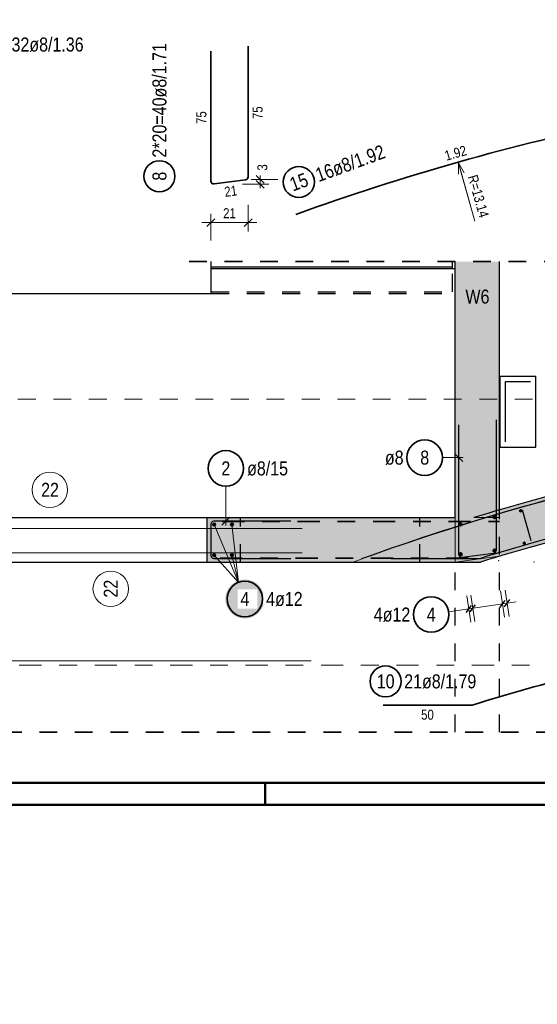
# Model space of a CAD drawing. Header units: millimetres. Extents: x -7.4 to 35.1, y -18.1 to 22.4.
# Tile 5 of 37: x 6.6 to 9.5, y -1.1 to 4.4. Entities that reach past the tile are written whole.
import ezdxf

# ---------------------------------------------------------------- set-up
doc = ezdxf.new("R2010")
doc.units = ezdxf.units.MM
doc.linetypes.add('DASHDOT', pattern=[1, 0.5, -0.25, 0, -0.25])
doc.linetypes.add('HIDDEN', pattern=[0.375, 0.25, -0.125])
doc.layers.add('Grundebene', color=7, linetype='Continuous', lineweight=20)
doc.styles.add('Arial Narrow', font='ARIALN.TTF')
doc.linetypes.add('STRAKON_Linetype_15', pattern='A,12.5,[131,ltypeshp.shx,S=1.875,R=90,X=0,Y=-1.875],0.0001,[131,ltypeshp.shx,S=1.875,R=-90,X=-3.75,Y=1.875]', length=12.5001)
doc.dimstyles.new('Arch_Strakon_dimstyle', dxfattribs={"dimtxt": 5.625, "dimasz": 1, "dimexe": 1.25, "dimexo": 0.0625, "dimgap": 1, "dimtad": 0, "dimdec": 5, "dimzin": 12, "dimdsep": 46, "dimtxsty": 'Arial Narrow', "dimblk": 'Arrowhead_Tick', "dimsah": 1, "dimcen": 0, "dimse1": 1, "dimse2": 1, "dimclrd": 6, "dimclrt": 3, "dimazin": 0, "dimtfac": 1, "dimtdec": 4, "dimtmove": 0, "dimatfit": 3, "dimldrblk": 'NONE', "dimfxl": 1, "dimtvp": 1, "dimtolj": 1, "dimtzin": 0, "dimlwd": 13, "dimarcsym": 2})
doc.dimstyles.new('Radial_Strakon_dimstyle', dxfattribs={"dimtxt": 5.625, "dimasz": 1, "dimexe": 1.25, "dimexo": 0.0625, "dimgap": 1, "dimtad": 0, "dimdec": 5, "dimzin": 12, "dimdsep": 46, "dimtxsty": 'Arial Narrow', "dimblk": 'Arrowhead_Radial_Reverse', "dimsah": 1, "dimcen": 0, "dimse1": 1, "dimse2": 1, "dimclrd": 6, "dimclrt": 3, "dimazin": 0, "dimtfac": 1, "dimtdec": 4, "dimtmove": 0, "dimatfit": 3, "dimldrblk": 'NONE', "dimfxl": 1, "dimtvp": 1, "dimtolj": 1, "dimtzin": 0, "dimlwd": 13, "dimarcsym": 2})

# ---------------------------------------------------------------- blocks, each defined once
blk = doc.blocks.new('Arrowhead_Radial_Reverse')
at = {"color": 0, "linetype": 'Continuous', "lineweight": -2}
for p, q in [((0, 0), (-25, 0)), ((0, 0), (-6.25, 1.67)), ((-6.25, -1.67), (0, 0))]:
    blk.add_line(p, q, dxfattribs=at)
blk = doc.blocks.new('*D17')
at = {"color": 6, "linetype": 'Continuous', "lineweight": 13}
blk.add_line((9.0791, 3.6065), (9.1689, 3.2884), dxfattribs=at)
at = {"layer": 'Defpoints', "color": 0}
for p in [(9.0764, 3.6162), (12.6489, -9.0335)]:
    blk.add_point(p, dxfattribs=at)
at = {"color": 6, "lineweight": 13, "xscale": 0.01, "yscale": 0.01, "zscale": 0.01, "rotation": 105.7709327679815}
blk.add_blockref('Arrowhead_Radial_Reverse', (9.0764, 3.6162), dxfattribs=at)
at = {"color": 3, "lineweight": 35, "insert": (9.1892, 3.4279), "char_height": 0.05625, "attachment_point": 5, "rotation": 285.7709, "style": 'Arial Narrow'}
blk.add_mtext('\\A1;R=13.14', dxfattribs=at)
blk = doc.blocks.new('_None')
blk = doc.blocks.new('Arrowhead_Tick')
at = {"color": 0, "linetype": 'Continuous', "lineweight": -2}
for p, q in [((0, 10), (0, -5)), ((-1, 0), (0, 0)), ((5, 0), (0, 0))]:
    blk.add_line(p, q, dxfattribs=at)
at = {"color": 2, "linetype": 'Continuous', "lineweight": 35}
blk.add_line((2.21, 2.21), (-2.21, -2.21), dxfattribs=at)
blk = doc.blocks.new('*D28')
at = {"color": 6, "linetype": 'Continuous', "lineweight": 13}
blk.add_line((7.6916, 3.2792), (7.8816, 3.2792), dxfattribs=at)
at = {"layer": 'Defpoints', "color": 0}
for p in [(7.6816, 3.4953), (7.8916, 3.5229), (7.8916, 3.2792)]:
    blk.add_point(p, dxfattribs=at)
at = {"color": 6, "lineweight": 13, "xscale": 0.01, "yscale": 0.01, "zscale": 0.01, "rotation": 180}
blk.add_blockref('Arrowhead_Tick', (7.6816, 3.2792), dxfattribs=at)
at = {"color": 6, "lineweight": 13, "xscale": 0.01, "yscale": 0.01, "zscale": 0.01}
blk.add_blockref('Arrowhead_Tick', (7.8916, 3.2792), dxfattribs=at)
at = {"color": 3, "lineweight": 35, "insert": (7.7866, 3.3324), "char_height": 0.05625, "attachment_point": 5, "style": 'Arial Narrow'}
blk.add_mtext('\\A1;21', dxfattribs=at)
blk = doc.blocks.new('*D29')
at = {"color": 6, "linetype": 'Continuous', "lineweight": 13}
for p, q in [((7.9593, 3.5329), (7.9593, 3.5429)), ((7.9593, 3.4953), (7.9593, 3.5229)), ((7.9593, 3.4853), (7.9593, 3.4753))]:
    blk.add_line(p, q, dxfattribs=at)
at = {"layer": 'Defpoints', "color": 0}
for p in [(7.6816, 3.4953), (7.8916, 3.5229), (7.9593, 3.5229)]:
    blk.add_point(p, dxfattribs=at)
at = {"color": 6, "lineweight": 13, "xscale": 0.01, "yscale": 0.01, "zscale": 0.01}
for p, rotation in [((7.9593, 3.4953), 90), ((7.9593, 3.5229), 270)]:
    blk.add_blockref('Arrowhead_Tick', p, dxfattribs=dict(at, rotation=rotation))
at = {"color": 3, "lineweight": 35, "insert": (7.9723, 3.5901), "char_height": 0.05625, "attachment_point": 5, "rotation": 90, "style": 'Arial Narrow'}
blk.add_mtext('\\A1;3', dxfattribs=at)

msp = doc.modelspace()

# ---------------------------------------------------------------- hatches: boundary and pattern name
at = {"lineweight": 50, "true_color": 0xffffff}
msp.add_hatch(color=7, dxfattribs=at).paths.add_polyline_path([(7.983233, 1.159923), (7.983166, 1.163762), (7.982965, 1.167596), (7.982631, 1.171421), (7.982163, 1.175232), (7.981562, 1.179024), (7.980829, 1.182793), (7.979966, 1.186534), (7.978972, 1.190243), (7.977849, 1.193914), (7.976599, 1.197545), (7.975223, 1.201129), (7.973723, 1.204664), (7.972101, 1.208143), (7.970357, 1.211564), (7.968496, 1.214923), (7.966519, 1.218214), (7.964427, 1.221434), (7.962225, 1.224579), (7.959914, 1.227645), (7.957498, 1.230629), (7.954979, 1.233527), (7.952361, 1.236335), (7.949646, 1.23905), (7.946838, 1.241668), (7.94394, 1.244187), (7.940956, 1.246604), (7.93789, 1.248914), (7.934744, 1.251117), (7.931524, 1.253208), (7.928233, 1.255185), (7.924875, 1.257047), (7.921454, 1.25879), (7.917974, 1.260413), (7.91444, 1.261913), (7.910855, 1.263289), (7.907225, 1.264539), (7.903553, 1.265661), (7.899845, 1.266655), (7.896104, 1.267519), (7.892335, 1.268251), (7.888542, 1.268852), (7.884731, 1.26932), (7.880906, 1.269655), (7.877072, 1.269856), (7.873233, 1.269923), (7.869394, 1.269856), (7.86556, 1.269655), (7.861735, 1.26932), (7.857924, 1.268852), (7.854132, 1.268251), (7.850363, 1.267519), (7.846622, 1.266655), (7.842913, 1.265661), (7.839241, 1.264539), (7.835611, 1.263289), (7.832027, 1.261913), (7.828492, 1.260413), (7.825012, 1.25879), (7.821591, 1.257047), (7.818233, 1.255185), (7.814942, 1.253208), (7.811722, 1.251117), (7.808577, 1.248914), (7.80551, 1.246604), (7.802527, 1.244187), (7.799629, 1.241668), (7.796821, 1.23905), (7.794106, 1.236335), (7.791487, 1.233527), (7.788968, 1.230629), (7.786552, 1.227645), (7.784241, 1.224579), (7.782039, 1.221434), (7.779948, 1.218214), (7.77797, 1.214923), (7.776109, 1.211564), (7.774366, 1.208143), (7.772743, 1.204664), (7.771243, 1.201129), (7.769867, 1.197545), (7.768617, 1.193914), (7.767494, 1.190243), (7.766501, 1.186534), (7.765637, 1.182793), (7.764904, 1.179024), (7.764304, 1.175232), (7.763836, 1.171421), (7.763501, 1.167596), (7.7633, 1.163762), (7.763233, 1.159923), (7.7633, 1.156084), (7.763501, 1.152249), (7.763836, 1.148424), (7.764304, 1.144614), (7.764904, 1.140821), (7.765637, 1.137052), (7.766501, 1.133311), (7.767494, 1.129602), (7.768617, 1.125931), (7.769867, 1.1223), (7.771243, 1.118716), (7.772743, 1.115182), (7.774366, 1.111702), (7.776109, 1.108281), (7.77797, 1.104923), (7.779948, 1.101631), (7.782039, 1.098411), (7.784241, 1.095266), (7.786552, 1.0922), (7.788968, 1.089216), (7.791487, 1.086318), (7.794106, 1.08351), (7.796821, 1.080795), (7.799629, 1.078177), (7.802527, 1.075658), (7.80551, 1.073241), (7.808577, 1.070931), (7.811722, 1.068728), (7.814942, 1.066637), (7.818233, 1.06466), (7.821591, 1.062798), (7.825012, 1.061055), (7.828492, 1.059433), (7.832027, 1.057932), (7.835611, 1.056556), (7.839241, 1.055306), (7.842913, 1.054184), (7.846622, 1.05319), (7.850363, 1.052326), (7.854132, 1.051594), (7.857924, 1.050993), (7.861735, 1.050525), (7.86556, 1.050191), (7.869394, 1.04999), (7.873233, 1.049923), (7.877072, 1.04999), (7.880906, 1.050191), (7.884731, 1.050525), (7.888542, 1.050993), (7.892335, 1.051594), (7.896104, 1.052326), (7.899845, 1.05319), (7.903553, 1.054184), (7.907225, 1.055306), (7.910855, 1.056556), (7.91444, 1.057932), (7.917974, 1.059433), (7.921454, 1.061055), (7.924875, 1.062798), (7.928233, 1.06466), (7.931524, 1.066637), (7.934744, 1.068728), (7.93789, 1.070931), (7.940956, 1.073241), (7.94394, 1.075658), (7.946838, 1.078177), (7.949646, 1.080795), (7.952361, 1.08351), (7.954979, 1.086318), (7.957498, 1.089216), (7.959914, 1.0922), (7.962225, 1.095266), (7.964427, 1.098411), (7.966519, 1.101631), (7.968496, 1.104923), (7.970357, 1.108281), (7.972101, 1.111702), (7.973723, 1.115182), (7.975223, 1.118716), (7.976599, 1.1223), (7.977849, 1.125931), (7.978972, 1.129602), (7.979966, 1.133311), (7.980829, 1.137052), (7.981562, 1.140821), (7.982163, 1.144614), (7.982631, 1.148424), (7.982965, 1.152249)])
at = {"layer": 'Grundebene', "lineweight": 13, "true_color": 0xd7ffd7}
for points in [[(9.309265, 3.059502), (9.309265, 1.617947), (9.059265, 1.617947), (9.059265, 3.059502)], [(10.448328, 1.941511), (10.487707, 1.694441), (10.456718, 1.68821), (10.425743, 1.681903), (10.394785, 1.67552), (10.363842, 1.669062), (10.332915, 1.662528), (10.302004, 1.655918), (10.271109, 1.649233), (10.240231, 1.642472), (10.209369, 1.635635), (10.178524, 1.628723), (10.147696, 1.621736), (10.116886, 1.614673), (10.086092, 1.607535), (10.055317, 1.600321), (10.024559, 1.593032), (9.993819, 1.585668), (9.963097, 1.578229), (9.932393, 1.570714), (9.901708, 1.563125), (9.871042, 1.55546), (9.840394, 1.547721), (9.809765, 1.539906), (9.779156, 1.532017), (9.748566, 1.524052), (9.717996, 1.516013), (9.687445, 1.507899), (9.656914, 1.49971), (9.626404, 1.491447), (9.595913, 1.483109), (9.565444, 1.474696), (9.534995, 1.466209), (9.504566, 1.457648), (9.474159, 1.449012), (9.443773, 1.440301), (9.413409, 1.431517), (9.383066, 1.422658), (9.352744, 1.413724), (9.322445, 1.404717), (9.292168, 1.395635), (9.261913, 1.38648), (9.231681, 1.37725), (9.201471, 1.367947), (9.163876, 1.617947), (9.194792, 1.62737), (9.225732, 1.636718), (9.256694, 1.645989), (9.287678, 1.655185), (9.318685, 1.664305), (9.349715, 1.673348), (9.380766, 1.682315), (9.41184, 1.691206), (9.442935, 1.700021), (9.474052, 1.708759), (9.50519, 1.717421), (9.536349, 1.726006), (9.567529, 1.734515), (9.598731, 1.742948), (9.629952, 1.751303), (9.661194, 1.759583), (9.692456, 1.767785), (9.723739, 1.775911), (9.755041, 1.78396), (9.786363, 1.791932), (9.817704, 1.799827), (9.849065, 1.807645), (9.880444, 1.815386), (9.911843, 1.82305), (9.94326, 1.830637), (9.974696, 1.838147), (10.00615, 1.84558), (10.037622, 1.852936), (10.069113, 1.860214), (10.100621, 1.867415), (10.132146, 1.874538), (10.163689, 1.881585), (10.19525, 1.888553), (10.226827, 1.895445), (10.258421, 1.902258), (10.290032, 1.908995), (10.321659, 1.915653), (10.353302, 1.922234), (10.384961, 1.928737), (10.416637, 1.935163)], [(9.163876, 1.617947), (9.201471, 1.367947), (7.661769, 1.367947), (7.661769, 1.617947)]]:
    msp.add_hatch(color=254, dxfattribs=at).paths.add_polyline_path(points)

# ---------------------------------------------------------------- linework, layer by layer
at = {"color": 2, "linetype": 'Continuous', "lineweight": 35}
for p, q in [((7.891642, 4.272874), (7.891642, 3.536911)), ((7.681642, 3.513538), (7.681642, 4.2453)), ((7.877725, 3.521047), (7.699725, 3.497674)), ((8.65185, 0.561504), (9.149401, 0.561504))]:
    msp.add_line(p, q, dxfattribs=at)
at = {"color": 2, "linetype": 'HIDDEN', "lineweight": 35, "ltscale": 0.25}
for p, q in [((7.559215, 3.059502), (18.373859, 3.059502)), ((5.515714, 0.409967), (19.173859, 0.409967))]:
    msp.add_line(p, q, dxfattribs=at)
at = {"color": 3, "linetype": 'Continuous', "lineweight": 25}
for p, q in [((7.684215, 3.030187), (7.684215, 3.059502)), ((9.044215, 3.030187), (9.044215, 3.059502)), ((7.684215, 3.030187), (9.044215, 3.030187)), ((7.684215, 3.020187), (7.684215, 3.030187)), ((7.684215, 3.020187), (9.059265, 3.020187)), ((7.684215, 2.880187), (7.684215, 3.020187)), ((9.044215, 3.020187), (9.044215, 3.030187)), ((6.024265, 2.880187), (7.684215, 2.880187)), ((9.312171, 2.414426), (9.512171, 2.414426)), ((9.312171, 2.014426), (9.312171, 2.414426)), ((9.512171, 2.014426), (9.512171, 2.414426)), ((9.289265, 2.168319), (9.289265, 1.432356)), ((9.079265, 1.408983), (9.079265, 2.140745)), ((9.312171, 2.014426), (9.512171, 2.014426)), ((9.101362, 1.933691), (9.057168, 1.977885)), ((6.346769, 1.617947), (7.661769, 1.617947)), ((7.743814, 1.57585), (7.788008, 1.620044)), ((9.43673, 1.66189), (9.48583, 1.48872)), ((7.681769, 1.581947), (7.681769, 1.403947)), ((8.131769, 1.597947), (7.697769, 1.597947)), ((7.697769, 1.387947), (8.131769, 1.387947)), ((8.698416, 1.387947), (9.196001, 1.387947)), ((9.275348, 1.416492), (9.097348, 1.393119)), ((6.346769, 1.367947), (7.661769, 1.367947)), ((9.120155, 1.083714), (9.149917, 1.123892)), ((9.143338, 1.087166), (9.173099, 1.127344)), ((9.31004, 1.111995), (9.339802, 1.152172)), ((9.337138, 1.11603), (9.366899, 1.156208))]:
    msp.add_line(p, q, dxfattribs=at)
at = {"color": 3, "linetype": 'HIDDEN', "lineweight": 25, "ltscale": 0.25}
for p, q in [((9.044215, 2.890187), (9.044215, 3.020187)), ((7.684215, 2.890187), (9.044215, 2.890187)), ((7.684215, 2.880187), (9.059265, 2.880187)), ((7.849265, 1.367947), (7.849265, 1.617947)), ((8.859265, 1.367947), (8.859265, 1.617947)), ((9.309265, 0.409967), (9.309265, 1.617947)), ((9.059265, 0.409967), (9.059265, 1.367947))]:
    msp.add_line(p, q, dxfattribs=at)
at = {"color": 9, "linetype": 'HIDDEN', "lineweight": 0, "ltscale": 0.25}
msp.add_line((19.494981, 2.284768), (1.502492, 2.284768), dxfattribs=at)
at = {"color": 5, "linetype": 'Continuous', "lineweight": 18}
for p, q in [((8.986569, 1.955788), (9.104265, 1.955788)), ((7.765911, 1.795308), (7.765911, 1.572947)), ((7.700769, 1.578947), (7.837619, 1.253366)), ((7.800769, 1.578947), (7.837619, 1.253366)), ((7.700769, 1.406947), (7.837619, 1.253366)), ((7.800769, 1.406947), (7.837619, 1.253366)), ((9.146084, 1.029621), (9.123988, 1.177984)), ((9.169267, 1.033074), (9.14717, 1.181437)), ((9.33597, 1.057902), (9.313873, 1.206265)), ((9.363067, 1.061938), (9.34097, 1.210301)), ((9.401473, 1.143485), (9.085581, 1.096437)), ((9.022069, 1.086978), (9.085581, 1.096437))]:
    msp.add_line(p, q, dxfattribs=at)
at = {"color": 9, "linetype": 'STRAKON_Linetype_15', "lineweight": 0, "ltscale": 0.01}
for p, q in [((9.059265, 1.617947), (9.059265, 1.367947)), ((9.059265, 1.367947), (9.309265, 1.400774))]:
    msp.add_line(p, q, dxfattribs=at)
at = {"color": 9, "linetype": 'Continuous', "lineweight": 0}
for p, q in [((5.696769, 1.556947), (8.196769, 1.556947)), ((5.696769, 1.418947), (8.196769, 1.418947))]:
    msp.add_line(p, q, dxfattribs=at)
at = {"color": 2, "linetype": 'DASHDOT', "lineweight": 35, "ltscale": 0.25}
for p, q in [((7.745923, 1.595447), (9.309265, 1.595447)), ((7.733726, 1.390447), (9.201471, 1.390447))]:
    msp.add_line(p, q, dxfattribs=at)
at = {"color": 9, "linetype": 'DASHDOT', "lineweight": 0, "ltscale": 0.25}
msp.add_line((1.502492, 0.787453), (19.494981, 0.787453), dxfattribs=at)
at = {"color": 4, "linetype": 'Continuous', "lineweight": 50}
for p, q in [((0.5, 0.125), (29.6, 0.125)), ((7.9875, 0), (7.9875, 0.125)), ((0, 0), (29.725, 0))]:
    msp.add_line(p, q, dxfattribs=at)
at = {"color": 2, "linetype": 'Continuous', "lineweight": 35}
for centre, radius in [((7.391865, 3.540598), 0.0875), ((8.177395, 3.508182), 0.0875), ((8.886569, 1.955788), 0.1), ((7.765911, 1.895308), 0.1), ((7.873233, 1.159923), 0.1), ((8.92319, 1.072247), 0.1), ((8.666305, 0.695975), 0.0875)]:
    msp.add_circle(centre, radius, dxfattribs=at)
at = {"color": 9, "linetype": 'Continuous', "lineweight": 0}
for centre, radius in [((6.774761, 1.774658), 0.1), ((9.309265, 1.661543), 0.00111), ((9.304259, 1.376162), 0.00111), ((9.502176, 1.367947), 0.00111)]:
    msp.add_circle(centre, radius, dxfattribs=at)
at = {"color": 4, "linetype": 'Continuous', "lineweight": 50}
for centre, radius in [((9.279754, 1.621323), 0.006), ((9.279754, 1.621323), 0.006), ((9.279754, 1.621323), 0.0054), ((9.279754, 1.621323), 0.0042), ((9.279754, 1.621323), 0.003), ((9.279754, 1.621323), 0.0018), ((9.279754, 1.621323), 0.0006), ((9.427822, 1.656682), 0.004), ((9.427822, 1.656682), 0.004), ((9.427822, 1.656682), 0.0036), ((9.427822, 1.656682), 0.0028), ((9.427822, 1.656682), 0.002), ((9.427822, 1.656682), 0.0012), ((9.427822, 1.656682), 0.0004), ((7.700769, 1.578947), 0.006), ((7.700769, 1.578947), 0.006), ((7.700769, 1.578947), 0.0054), ((7.700769, 1.578947), 0.0042), ((7.700769, 1.578947), 0.003), ((7.700769, 1.578947), 0.0018), ((7.700769, 1.578947), 0.0006), ((7.800769, 1.578947), 0.006), ((7.800769, 1.578947), 0.006), ((7.800769, 1.578947), 0.0054), ((7.800769, 1.578947), 0.0042), ((7.800769, 1.578947), 0.003), ((7.800769, 1.578947), 0.0018), ((7.800769, 1.578947), 0.0006), ((9.087788, 1.580143), 0.006), ((9.087788, 1.580143), 0.006), ((9.087788, 1.580143), 0.0054), ((9.087788, 1.580143), 0.0042), ((9.087788, 1.580143), 0.003), ((9.087788, 1.580143), 0.0018), ((9.087788, 1.580143), 0.0006), ((9.447628, 1.474122), 0.004), ((9.447628, 1.474122), 0.004), ((9.447628, 1.474122), 0.0036), ((9.447628, 1.474122), 0.0028), ((9.447628, 1.474122), 0.002), ((9.447628, 1.474122), 0.0012), ((9.447628, 1.474122), 0.0004), ((7.700769, 1.406947), 0.006), ((7.700769, 1.406947), 0.006), ((7.700769, 1.406947), 0.0054), ((7.700769, 1.406947), 0.0042), ((7.700769, 1.406947), 0.003), ((7.700769, 1.406947), 0.0018), ((7.700769, 1.406947), 0.0006), ((7.800769, 1.406947), 0.006), ((7.800769, 1.406947), 0.006), ((7.800769, 1.406947), 0.0054), ((7.800769, 1.406947), 0.0042), ((7.800769, 1.406947), 0.003), ((7.800769, 1.406947), 0.0018), ((7.800769, 1.406947), 0.0006), ((9.089259, 1.411162), 0.006), ((9.089259, 1.411162), 0.006), ((9.089259, 1.411162), 0.0054), ((9.089259, 1.411162), 0.0042), ((9.089259, 1.411162), 0.003), ((9.089259, 1.411162), 0.0018), ((9.089259, 1.411162), 0.0006), ((9.28023, 1.432154), 0.006), ((9.28023, 1.432154), 0.006), ((9.28023, 1.432154), 0.0054), ((9.28023, 1.432154), 0.0042), ((9.28023, 1.432154), 0.003), ((9.28023, 1.432154), 0.0018), ((9.28023, 1.432154), 0.0006)]:
    msp.add_circle(centre, radius, dxfattribs=at)
at = {"color": 2, "linetype": 'Continuous', "lineweight": 35}
for centre, radius, start, end in [((12.648916, -9.033496), 13.148469, 101.5830861, 109.9587794), ((7.697642, 3.513538), 0.016, 180, 277.480562), ((7.875642, 3.536911), 0.016, 277.480562, 0), ((12.972211, -11.800072), 12.938469, 101.4612837, 107.1632849), ((9.149401, 0.577504), 0.016, 270, 287.163285)]:
    msp.add_arc(centre, radius, start, end, dxfattribs=at)
at = {"color": 3, "linetype": 'Continuous', "lineweight": 25}
for centre, radius, start, end in [((13.018777, -10.973629), 13.148459, 70.7992718, 108.7104281), ((13.018777, -10.973629), 13.148459, 101.5830861, 109.9587794), ((13.018777, -10.973629), 12.938459, 101.4612837, 107.1631417), ((7.697769, 1.581947), 0.016, 90, 180), ((7.697769, 1.403947), 0.016, 180, 270), ((9.095265, 1.408983), 0.016, 180, 277.480562), ((9.196001, 1.403947), 0.016, 270, 287.163142), ((9.273265, 1.432356), 0.016, 277.480562, 0)]:
    msp.add_arc(centre, radius, start, end, dxfattribs=at)
at = {"color": 9, "linetype": 'STRAKON_Linetype_15', "lineweight": 0, "ltscale": 0.01}
msp.add_arc((13.018777, -10.973629), 13.148449, 101.2562658, 110.1766596, dxfattribs=at)
at = {"layer": 'Grundebene', "color": 3, "linetype": 'Continuous', "lineweight": 25}
for p, q in [((9.059265, 1.617947), (9.059265, 3.059502)), ((9.309265, 1.617947), (9.309265, 3.059502)), ((9.342171, 2.384426), (9.482171, 2.384426)), ((9.342171, 2.044426), (9.342171, 2.384426)), ((7.661769, 1.617947), (9.059265, 1.617947)), ((7.661769, 1.367947), (7.661769, 1.617947)), ((7.661769, 1.367947), (9.201471, 1.367947))]:
    msp.add_line(p, q, dxfattribs=at)
at = {"layer": 'Grundebene', "color": 9, "linetype": 'Continuous', "lineweight": 0}
for p, q in [((9.163876, 1.617947), (9.309265, 1.617947)), ((5.696769, 1.556947), (8.196769, 1.556947)), ((5.696769, 1.418947), (8.196769, 1.418947)), ((5.746769, 0.811453), (8.246769, 0.811453))]:
    msp.add_line(p, q, dxfattribs=at)
msp.add_circle((7.117504, 1.217415), 0.1, dxfattribs=at)
at = {"layer": 'Grundebene', "color": 3, "linetype": 'Continuous', "lineweight": 25}
for radius, start, end in [(13.168449, 101.2562658, 107.0219261), (12.918449, 101.2988674, 107.1870767)]:
    msp.add_arc((13.018777, -10.973629), radius, start, end, dxfattribs=at)

# ---------------------------------------------------------------- texts
at = {"color": 2, "lineweight": 35, "style": 'Arial Narrow'}
msp.add_text('W6', height=0.07875, dxfattribs=at).set_placement((9.116443, 2.8236))
at = {"color": 2, "lineweight": 35, "char_height": 0.07875, "attachment_point": 1, "line_spacing_factor": 0.9, "style": 'Arial Narrow'}
for s, insert, rotation in [('2*20=40ø8/1.71', (7.35249, 3.645598), 90), ('16ø8/1.92', (8.262595, 3.581094), 20), ('8', (7.35249, 3.515792), 90), ('15', (8.117307, 3.528214), 20)]:
    msp.add_mtext(s, dxfattribs=dict(at, insert=insert, rotation=rotation))
for s, insert in [('2*16=32ø8/1.36', (6.320252, 4.321704)), ('ø8', (8.662619, 1.995163)), ('8', (8.861763, 1.995163)), ('ø8/15', (7.885911, 1.934683)), ('2', (7.741104, 1.934683)), ('4ø12', (8.599937, 1.111622)), ('4', (8.898384, 1.111622)), ('10', (8.616692, 0.73535)), ('21ø8/1.79', (8.771305, 0.73535))]:
    msp.add_mtext(s, dxfattribs=dict(at, insert=insert))
at = {"color": 3, "lineweight": 25, "char_height": 0.05625, "attachment_point": 1, "line_spacing_factor": 0.9, "style": 'Arial Narrow'}
for s, insert, rotation in [('75', (7.916642, 3.862437), 90), ('75', (7.600392, 3.834862), 90), ('1', (8.993496, 3.681195), 15.962983), ('9', (9.044559, 3.695765), 15.733012), ('2', (9.078814, 3.705414), 15.578883), ('.', (9.027676, 3.690972), 15.847998), ('21', (7.754761, 3.479686), 7.480562)]:
    msp.add_mtext(s, dxfattribs=dict(at, insert=insert, rotation=rotation))
at = {"color": 9, "lineweight": 0, "insert": (6.725149, 1.814033), "char_height": 0.07875, "attachment_point": 1, "line_spacing_factor": 0.9, "style": 'Arial Narrow'}
msp.add_mtext('22', dxfattribs=at)
at = {"color": 3, "lineweight": 25, "insert": (8.866413, 0.536504), "char_height": 0.05625, "attachment_point": 1, "line_spacing_factor": 0.9, "style": 'Arial Narrow'}
msp.add_mtext('50', dxfattribs=at)
at = {"layer": 'Grundebene', "color": 9, "lineweight": 0, "insert": (7.078129, 1.167803), "char_height": 0.07875, "attachment_point": 1, "rotation": 90, "line_spacing_factor": 0.9, "style": 'Arial Narrow'}
msp.add_mtext('22', dxfattribs=at)

# ---------------------------------------------------------------- dimensions: what is measured, and where the dimension line sits
at = {"lineweight": 35}
dim = msp.add_linear_dim(base=(7.959308, 3.522874), p1=(7.681642, 3.4953), p2=(7.891642, 3.522874), angle=90, text='3', dimstyle='Arch_Strakon_dimstyle', override={"dimscale": 0.01, "dimtxt": 5.625, "dimasz": 1, "dimgap": 2.5, "dimtad": 0, "dimjust": 0, "dimtih": 0, "dimtoh": 0, "dimdec": 2, "dimdsep": 46, "dimtxsty": 'Arial Narrow', "dimclrd": 6, "dimclrt": 3, "dimtix": 0, "dimtofl": 255, "dimtmove": 2, "dimatfit": 2, "dimfxl": 0, "dimfxlon": 0, "dimtvp": 44.444444, "dimlwd": 13}, dxfattribs=at)
dim.commit()
dim.dimension.update_dxf_attribs({"geometry": '*D29', "text_midpoint": (7.972289, 3.590138), "dimtype": 160})
dim = msp.add_radius_dim(center=(12.648916, -9.033496), mpoint=(9.076354, 3.616163), text='R=13.14', dimstyle='Radial_Strakon_dimstyle', override={"dimscale": 0.01, "dimtxt": 5.625, "dimasz": 1, "dimtad": 0, "dimjust": 4, "dimtih": 0, "dimtoh": 0, "dimdec": 2, "dimdsep": 46, "dimtxsty": 'Arial Narrow', "dimsah": 0, "dimclrd": 6, "dimclrt": 3, "dimtix": 1, "dimtofl": 0, "dimtmove": 0, "dimatfit": 3, "dimfxl": 1, "dimfxlon": 1, "dimlwd": 13}, dxfattribs=at)
dim.commit()
dim.dimension.update_dxf_attribs({"geometry": '*D17', "text_midpoint": (9.133931, 3.412294), "dimtype": 164})
dim = msp.add_linear_dim(base=(7.891642, 3.279193), p1=(7.681642, 3.4953), p2=(7.891642, 3.522874), text='21', dimstyle='Arch_Strakon_dimstyle', override={"dimscale": 0.01, "dimtxt": 5.625, "dimasz": 1, "dimgap": 2.5, "dimtad": 1, "dimjust": 0, "dimtih": 0, "dimtoh": 0, "dimdec": 2, "dimdsep": 46, "dimtxsty": 'Arial Narrow', "dimclrd": 6, "dimclrt": 3, "dimtix": 1, "dimtofl": 255, "dimtmove": 0, "dimatfit": 2, "dimfxl": 0, "dimfxlon": 0, "dimtvp": 44.444444, "dimlwd": 13}, dxfattribs=at)
dim.commit()
dim.dimension.update_dxf_attribs({"geometry": '*D28', "text_midpoint": (7.786642, 3.279193), "dimtype": 160})

# ---------------------------------------------------------------- next in the draw order: texts
at = {"color": 2, "lineweight": 35, "char_height": 0.07875, "attachment_point": 1, "line_spacing_factor": 0.9, "style": 'Arial Narrow', "bg_fill": 3, "box_fill_scale": 1.2, "bg_fill_color": 256, "bg_fill_true_color": 13158600, "bg_fill_transparency": 0}
for s, insert in [('4', (7.848427, 1.199298)), ('4ø12', (7.993233, 1.199298))]:
    msp.add_mtext(s, dxfattribs=dict(at, insert=insert))

doc.saveas('drawing.dxf')
